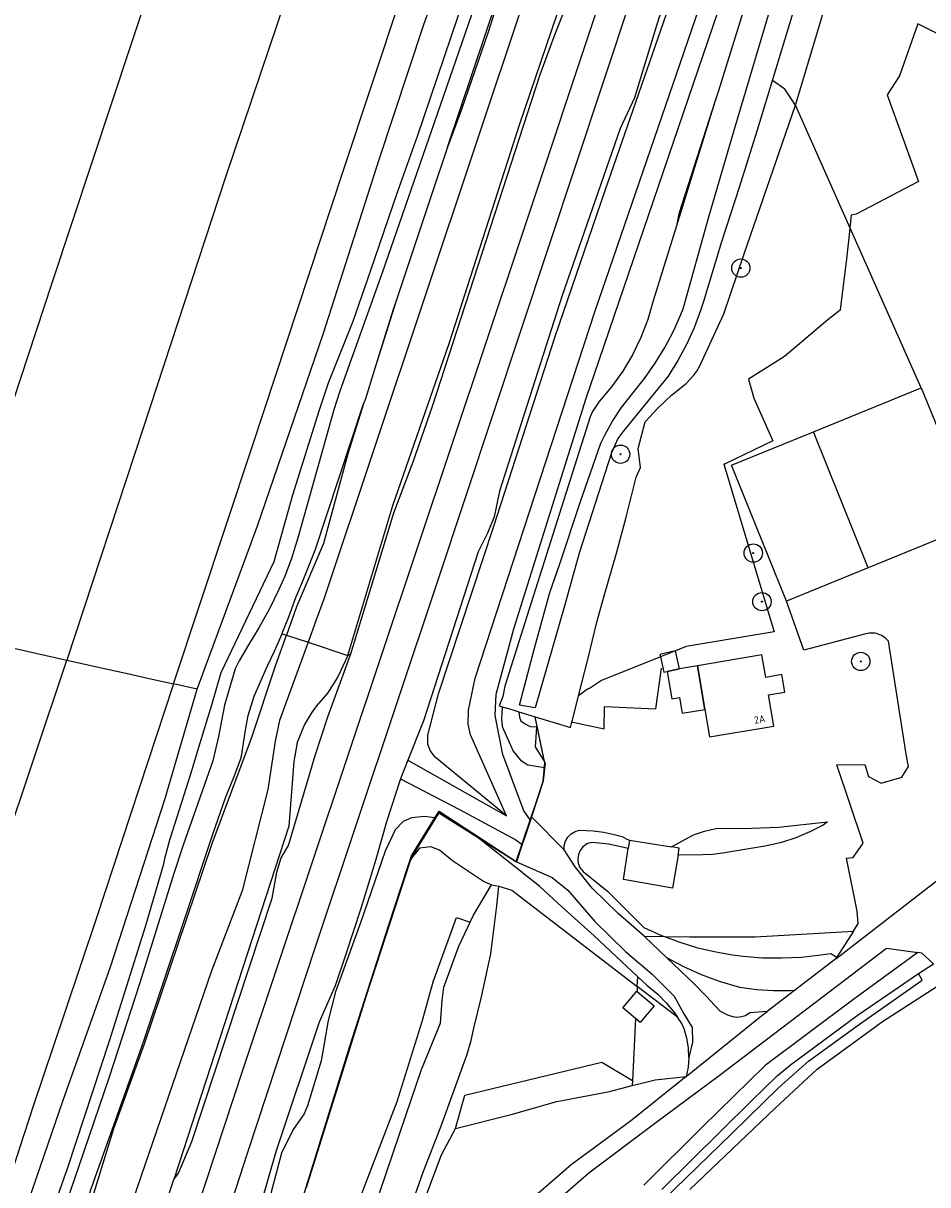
# Model space of a CAD drawing. Header units: metres. Extents: x 102000 to 105000, y 414600 to 420766.
# Tile 77 of 256: x 103184 to 103308, y 417251 to 417409. Entities that reach past the tile are written whole.
import ezdxf

# ---------------------------------------------------------------- set-up
doc = ezdxf.new("R2010")
doc.units = ezdxf.units.M
doc.layers.get('0').update_dxf_attribs({"color": 8})
doc.styles.add('MtXpl_NLCS-ISO', font='NLCS-ISO.ttf')

msp = doc.modelspace()

# ---------------------------------------------------------------- hatches: boundary and pattern name
at = {"ltscale": 0.1}
h = msp.add_hatch(color=256, dxfattribs=at)
edge = h.paths.add_edge_path()
edge.add_arc((103282.24, 417376.06), 0.075, 0, 360)
h = msp.add_hatch(color=256, dxfattribs=at)
edge = h.paths.add_edge_path()
edge.add_arc((103265.82, 417350.66), 0.075, 0, 360)
h = msp.add_hatch(color=256, dxfattribs=at)
edge = h.paths.add_edge_path()
edge.add_arc((103283.94, 417337.17), 0.075, 0, 360)
h = msp.add_hatch(color=256, dxfattribs=at)
edge = h.paths.add_edge_path()
edge.add_arc((103285.12, 417330.54), 0.075, 0, 360)
h = msp.add_hatch(color=256, dxfattribs=at)
edge = h.paths.add_edge_path()
edge.add_arc((103298.62, 417322.38), 0.075, 0, 360)

# ---------------------------------------------------------------- linework, layer by layer
for p, q in [((103199.04, 417406.72), (103210.21, 417440.42)), ((103295.69, 417431.79), (103284.49, 417394.89)), ((103289.71, 417398.28), (103298.2, 417426.75)), ((103240.86, 417333.36), (103271.4, 417425.36)), ((103256.21, 417423.33), (103225.38, 417331.01)), ((103227.96, 417389.3), (103238.87, 417422.19)), ((103238.08, 417394.08), (103247.32, 417421.3)), ((103238.95, 417409.29), (103243.12, 417421.09)), ((103242.19, 417392.57), (103251.16, 417419.15)), ((103251.16, 417419.15), (103247.74, 417408.28)), ((103262.28, 417361.62), (103282.06, 417419.71)), ((103274.02, 417419.46), (103270.76, 417409.32)), ((103285.13, 417419.35), (103279.13, 417400.12)), ((103221.67, 417417.55), (103211.91, 417388.46)), ((103263.75, 417386.78), (103274.53, 417417.73)), ((103247.62, 417416.95), (103240.8, 417397.05)), ((103262.31, 417370.1), (103278.13, 417416.09)), ((103252.02, 417395.6), (103258.74, 417415.32)), ((103252.36, 417380.46), (103263.62, 417414.38)), ((103256.76, 417407.67), (103259.4, 417414.45)), ((103281.25, 417394.58), (103286.02, 417410.61)), ((103232.88, 417390.9), (103238.95, 417409.29)), ((103247.74, 417408.28), (103244.11, 417397.72)), ((103270.76, 417409.32), (103267.71, 417399.3)), ((103306.4, 417409.41), (103303.9, 417402.3)), ((103314.27, 417405.47), (103306.4, 417409.41)), ((103188.21, 417374.04), (103199.04, 417406.72)), ((103254.85, 417402.49), (103256.76, 417407.67)), ((103240.13, 417357.23), (103254.85, 417402.49)), ((103303.9, 417402.3), (103302.2, 417399.7)), ((103279.13, 417400.12), (103278.7, 417398.73)), ((103288.23, 417400.48), (103286.55, 417401.66)), ((103289.71, 417398.28), (103288.23, 417400.48)), ((103267.71, 417399.3), (103265.76, 417395.13)), ((103278.7, 417398.73), (103273.45, 417381.84)), ((103278.7, 417398.73), (103273.77, 417383.47)), ((103302.2, 417399.7), (103306.5, 417387.9)), ((103240.8, 417397.05), (103233.27, 417375.43)), ((103244.11, 417397.72), (103242.19, 417392.57)), ((103282.68, 417378.01), (103289.71, 417398.28)), ((103306.88, 417359.71), (103289.71, 417398.28)), ((103242.4, 417365.78), (103252.02, 417395.6)), ((103235.35, 417386.44), (103238.08, 417394.08)), ((103265.76, 417395.13), (103257.86, 417372.3)), ((103277.87, 417383.05), (103281.25, 417394.58)), ((103284.49, 417394.89), (103282.01, 417387.04)), ((103242.19, 417392.57), (103239.99, 417386.05)), ((103225.22, 417367.03), (103232.88, 417390.9)), ((103215.56, 417351.8), (103227.96, 417389.3)), ((103211.91, 417388.46), (103200.67, 417354.2)), ((103306.5, 417387.9), (103298, 417383.4)), ((103231.72, 417375.78), (103235.35, 417386.44)), ((103239.99, 417386.05), (103235.18, 417371.6)), ((103256.88, 417366.71), (103263.75, 417386.78)), ((103282.01, 417387.04), (103279.58, 417379.66)), ((103273.77, 417383.47), (103273.45, 417381.84)), ((103274.37, 417370.51), (103277.87, 417383.05)), ((103297.3, 417383.3), (103297, 417380.2)), ((103298, 417383.4), (103297.3, 417383.3)), ((103273.45, 417381.84), (103270.27, 417371.59)), ((103214.28, 417266.72), (103252.36, 417380.46)), ((103279.58, 417379.66), (103277.15, 417371.52)), ((103297, 417380.2), (103296.6, 417376.9)), ((103279.92, 417369.81), (103282.68, 417378.01)), ((103296.6, 417376.9), (103295.8, 417370.4)), ((103233.27, 417375.43), (103227.51, 417359.26)), ((103229.3, 417368.82), (103231.72, 417375.78)), ((103179.56, 417347.79), (103188.21, 417374.04)), ((103235.18, 417371.6), (103232.22, 417362.22)), ((103235.18, 417371.6), (103234.74, 417370.29)), ((103257.86, 417372.3), (103249.28, 417345.6)), ((103270.27, 417371.59), (103269.54, 417369.06)), ((103234.74, 417370.29), (103232.22, 417362.22)), ((103245.96, 417320.09), (103262.31, 417370.1)), ((103274.06, 417369.75), (103274.37, 417370.51)), ((103276.74, 417370.27), (103275.85, 417367.93)), ((103277.15, 417371.52), (103276.74, 417370.27)), ((103295.8, 417370.3), (103294.1, 417369)), ((103295.8, 417370.4), (103295.8, 417370.3)), ((103225.97, 417360.39), (103229.3, 417368.82)), ((103269.54, 417369.06), (103268.6, 417366.61)), ((103273.03, 417367.45), (103274.06, 417369.75)), ((103276.64, 417362.71), (103279.92, 417369.81)), ((103294.1, 417369), (103288.2, 417364)), ((103216.26, 417340.89), (103225.22, 417367.03)), ((103271.85, 417365.22), (103273.03, 417367.45)), ((103275.85, 417367.93), (103274.81, 417365.65)), ((103234.72, 417343.67), (103242.4, 417365.78)), ((103248.53, 417340.84), (103256.88, 417366.71)), ((103268.6, 417366.61), (103267.45, 417364.24)), ((103270.53, 417363.07), (103271.85, 417365.22)), ((103274.81, 417365.65), (103273.63, 417363.44)), ((103267.45, 417364.24), (103266.11, 417361.99)), ((103288.2, 417364), (103283.31, 417360.92)), ((103232.22, 417362.22), (103230.98, 417358.23)), ((103269.09, 417361), (103270.53, 417363.07)), ((103273.63, 417363.44), (103272.3, 417361.32)), ((103276.24, 417362.01), (103276.64, 417362.71)), ((103261.13, 417358.32), (103262.28, 417361.62)), ((103266.11, 417361.99), (103264.58, 417359.85)), ((103267.3, 417358.77), (103269.09, 417361)), ((103272.3, 417361.32), (103268.09, 417356.11)), ((103274.76, 417360.33), (103275.82, 417361.45)), ((103275.82, 417361.45), (103276.24, 417362.01)), ((103283.31, 417360.92), (103284, 417358.3)), ((103224.7, 417356.74), (103225.97, 417360.39)), ((103227.51, 417359.26), (103226.7, 417356.72)), ((103264.58, 417359.85), (103262.88, 417357.85)), ((103272.79, 417358.7), (103274.76, 417360.33)), ((103292.14, 417353.71), (103306.88, 417359.71)), ((103306.88, 417359.71), (103314.42, 417341.2)), ((103224.11, 417337.56), (103230.75, 417357.55)), ((103230.75, 417357.55), (103228.6, 417350.73)), ((103230.98, 417358.23), (103230.75, 417357.55)), ((103251.24, 417326.84), (103261.13, 417358.32)), ((103262.88, 417357.85), (103261.97, 417356.49)), ((103265.95, 417357.02), (103267.3, 417358.77)), ((103270.92, 417356.95), (103272.79, 417358.7)), ((103284, 417358.3), (103286.6, 417352.5)), ((103221.09, 417345.13), (103224.7, 417356.74)), ((103226.7, 417356.72), (103224.16, 417347.82)), ((103237.51, 417349.64), (103240.13, 417357.23)), ((103261.66, 417355.78), (103256.59, 417339.72)), ((103261.97, 417356.49), (103261.66, 417355.78)), ((103264.74, 417355.17), (103265.95, 417357.02)), ((103268.09, 417356.11), (103266.13, 417353.72)), ((103269.17, 417355.08), (103270.92, 417356.95)), ((103200.67, 417354.2), (103190.24, 417322.57)), ((103263.66, 417353.24), (103264.74, 417355.17)), ((103268.24, 417351.44), (103269.17, 417355.08)), ((103263.13, 417352.16), (103263.66, 417353.24)), ((103265.46, 417352.81), (103264.6, 417350.83)), ((103266.13, 417353.72), (103265.46, 417352.81)), ((103280.98, 417349.16), (103292.14, 417353.71)), ((103299.62, 417335.16), (103292.14, 417353.71)), ((103204.77, 417319.32), (103215.56, 417351.8)), ((103260.37, 417344.22), (103263.13, 417352.16)), ((103268.56, 417348.84), (103268.24, 417351.44)), ((103286.6, 417352.5), (103280, 417349.3)), ((103228.6, 417350.73), (103225.27, 417338.49)), ((103234.87, 417342.67), (103237.51, 417349.64)), ((103264.6, 417350.83), (103260.18, 417337.14)), ((103224.16, 417347.82), (103221.82, 417339.38)), ((103267.95, 417347.54), (103268.56, 417348.84)), ((103280, 417349.3), (103279.9, 417349.3)), ((103279.9, 417349.3), (103286.8, 417326.4)), ((103288.49, 417330.62), (103280.98, 417349.16)), ((103266.59, 417342.08), (103267.95, 417347.54)), ((103218.52, 417336.03), (103221.09, 417345.13)), ((103249.28, 417345.6), (103248.55, 417342.11)), ((103228.58, 417323.18), (103234.72, 417343.67)), ((103257.54, 417335.69), (103260.37, 417344.22)), ((103229.01, 417323.44), (103234.87, 417342.67)), ((103248.55, 417342.11), (103247.67, 417339.89)), ((103265.27, 417337.16), (103266.59, 417342.08)), ((103208, 417318.59), (103216.26, 417340.89)), ((103240.97, 417317.98), (103248.53, 417340.84)), ((103247.67, 417339.89), (103246.37, 417337.34)), ((103314.42, 417341.2), (103299.62, 417335.16)), ((103221.82, 417339.38), (103220.91, 417336.41)), ((103225.27, 417338.49), (103221.6, 417329.84)), ((103256.59, 417339.72), (103253.01, 417328.52)), ((103222.41, 417333.24), (103224.11, 417337.56)), ((103246.37, 417337.34), (103238.91, 417314.28)), ((103260.18, 417337.14), (103258.21, 417330.12)), ((103263.59, 417331.35), (103265.27, 417337.16)), ((103211.29, 417320.89), (103218.52, 417336.03)), ((103220.91, 417336.41), (103219.99, 417334.04)), ((103256.18, 417331.81), (103257.54, 417335.69)), ((103299.62, 417335.16), (103288.49, 417330.62)), ((103219.99, 417334.04), (103219.19, 417332.21)), ((103219.19, 417332.21), (103217.9, 417329.54)), ((103221.49, 417331.11), (103222.41, 417333.24)), ((103224.17, 417283.42), (103240.86, 417333.36)), ((103220.53, 417328.47), (103221.49, 417331.11)), ((103225.38, 417331.01), (103224.23, 417327.93)), ((103254.08, 417324.19), (103256.18, 417331.81)), ((103262.58, 417327.73), (103263.59, 417331.35)), ((103290.86, 417323.9), (103288.49, 417330.62)), ((103217.9, 417329.54), (103216.46, 417326.95)), ((103221.6, 417329.84), (103220.21, 417325.97)), ((103258.21, 417330.12), (103254.18, 417316.07)), ((103219.73, 417326.46), (103220.53, 417328.47)), ((103224.23, 417327.93), (103223.16, 417325)), ((103253.01, 417328.52), (103250.03, 417318.99)), ((103261.38, 417322.84), (103262.58, 417327.73)), ((103172.46, 417326.55), (103190.24, 417322.57)), ((103216.46, 417326.95), (103214.88, 417324.44)), ((103218.59, 417323.77), (103219.61, 417326.16)), ((103218.71, 417321.79), (103220.21, 417325.97)), ((103219.61, 417326.16), (103219.73, 417326.46)), ((103219.61, 417326.16), (103220.21, 417325.97)), ((103220.21, 417325.97), (103223.16, 417325)), ((103248.82, 417317.91), (103251.24, 417326.84)), ((103286.8, 417326.4), (103274.8, 417324.4)), ((103299.3, 417326.14), (103290.86, 417323.9)), ((103299.54, 417326.2), (103299.3, 417326.14)), ((103299.78, 417326.24), (103299.54, 417326.2)), ((103300.03, 417326.26), (103299.78, 417326.24)), ((103300.27, 417326.25), (103300.03, 417326.26)), ((103300.52, 417326.23), (103300.27, 417326.25)), ((103300.76, 417326.18), (103300.52, 417326.23)), ((103300.99, 417326.12), (103300.76, 417326.18)), ((103301.23, 417326.03), (103300.99, 417326.12)), ((103301.45, 417325.93), (103301.23, 417326.03)), ((103301.66, 417325.8), (103301.45, 417325.93)), ((103301.86, 417325.66), (103301.66, 417325.8)), ((103302.05, 417325.5), (103301.86, 417325.66)), ((103214.88, 417324.44), (103213.75, 417322.47)), ((103223.16, 417325), (103219.27, 417314.32)), ((103223.16, 417325), (103228.58, 417323.18)), ((103252.04, 417316.4), (103254.08, 417324.19)), ((103274.8, 417324.4), (103273.32, 417323.81)), ((103302.22, 417325.33), (103302.05, 417325.5)), ((103302.38, 417325.14), (103302.22, 417325.33)), ((103304.85, 417309.44), (103302.38, 417325.14)), ((103181.4, 417296.15), (103190.24, 417322.57)), ((103190.24, 417322.57), (103191.28, 417322.34)), ((103213.75, 417322.47), (103213.2, 417321.37)), ((103217.64, 417321.79), (103218.59, 417323.77)), ((103225.88, 417314.83), (103229.01, 417323.44)), ((103228.58, 417323.18), (103227.24, 417320.3)), ((103229.01, 417323.44), (103228.58, 417323.18)), ((103260.09, 417317.7), (103261.38, 417322.84)), ((103271.27, 417323), (103263.2, 417319.8)), ((103273.32, 417323.83), (103271.19, 417323.35)), ((103271.19, 417323.35), (103271.27, 417323)), ((103273.32, 417323.81), (103271.27, 417323)), ((103271.27, 417323), (103271.74, 417320.9)), ((103273.32, 417323.81), (103273.32, 417323.83)), ((103273.87, 417321.38), (103273.32, 417323.81)), ((103285.09, 417323.27), (103276.33, 417321.79)), ((103285.64, 417320.18), (103285.09, 417323.27)), ((103191.28, 417322.34), (103194.75, 417321.56)), ((103194.75, 417321.56), (103198.27, 417320.77)), ((103210.04, 417316.48), (103211.29, 417320.89)), ((103213.2, 417321.37), (103211.76, 417316.42)), ((103215.44, 417311.89), (103218.71, 417321.79)), ((103215.8, 417317.62), (103217.64, 417321.79)), ((103270.63, 417315.9), (103271.4, 417321.45)), ((103271.74, 417320.9), (103272.18, 417321)), ((103273.87, 417321.38), (103272.18, 417321)), ((103272.18, 417321), (103273.87, 417321.38)), ((103272.18, 417321), (103272.81, 417317.26)), ((103276.33, 417321.79), (103273.87, 417321.38)), ((103277.34, 417315.84), (103276.33, 417321.79)), ((103276.33, 417321.79), (103277.34, 417315.84)), ((103204.77, 417319.32), (103194.27, 417287.39)), ((103198.27, 417320.77), (103201.88, 417319.96)), ((103201.88, 417319.96), (103204.77, 417319.32)), ((103208, 417318.59), (103204.77, 417319.32)), ((103227.24, 417320.3), (103225.83, 417318.04)), ((103245.05, 417315.72), (103245.96, 417320.09)), ((103263.2, 417319.8), (103261.6, 417318.7)), ((103287.84, 417320.59), (103285.64, 417320.18)), ((103288.23, 417318.2), (103287.84, 417320.59)), ((103203.59, 417303.54), (103208, 417318.59)), ((103225.83, 417318.04), (103224.3, 417316.33)), ((103239.53, 417312.34), (103240.97, 417317.98)), ((103248.71, 417314.99), (103248.82, 417317.91)), ((103250.03, 417318.99), (103249.73, 417317.61)), ((103259.24, 417314.36), (103260.09, 417317.7)), ((103261.3, 417318.6), (103260.09, 417317.7)), ((103261.6, 417318.7), (103261.3, 417318.6)), ((103286.01, 417317.83), (103288.23, 417318.2)), ((103286.73, 417313.54), (103286.01, 417317.83)), ((103208.23, 417310.67), (103210.04, 417316.48)), ((103211.76, 417316.42), (103210.93, 417312.15)), ((103214.96, 417315.01), (103215.8, 417317.62)), ((103224.3, 417316.33), (103223.62, 417315.38)), ((103249.73, 417317.61), (103249.26, 417316.32)), ((103249.26, 417316.32), (103249.68, 417316.2)), ((103249.68, 417316.2), (103249.55, 417314.55)), ((103249.68, 417316.2), (103250.83, 417315.85)), ((103254.18, 417316.07), (103252.04, 417316.4)), ((103263.6, 417313.17), (103263.65, 417316.23)), ((103263.65, 417316.23), (103270.63, 417315.9)), ((103272.81, 417317.26), (103273.89, 417317.44)), ((103273.89, 417317.44), (103274.25, 417315.32)), ((103214.6, 417313), (103214.96, 417315.01)), ((103223.62, 417315.38), (103222.65, 417313.78)), ((103224.12, 417309.55), (103225.88, 417314.83)), ((103245.01, 417313.8), (103245.05, 417315.72)), ((103249.76, 417309.7), (103248.71, 417314.99)), ((103249.55, 417314.55), (103249.64, 417313.5)), ((103250.83, 417315.85), (103251.93, 417315.51)), ((103251.93, 417315.51), (103254.15, 417314.84)), ((103251.93, 417315.51), (103252.01, 417314.79)), ((103252.01, 417314.79), (103252.22, 417314.29)), ((103254.53, 417313.03), (103254.15, 417314.84)), ((103254.15, 417314.84), (103258.97, 417313.37)), ((103255.49, 417308.53), (103254.15, 417314.84)), ((103274.25, 417315.32), (103277.34, 417315.84)), ((103277.34, 417315.84), (103277.97, 417312.07)), ((103214.05, 417309.46), (103214.6, 417313)), ((103219.27, 417314.32), (103218.69, 417311.5)), ((103222.65, 417313.78), (103221.68, 417311.3)), ((103238.91, 417314.28), (103236.79, 417308.91)), ((103245.33, 417312.35), (103245.01, 417313.8)), ((103249.64, 417313.5), (103251.16, 417310.15)), ((103252.22, 417314.29), (103252.69, 417313.92)), ((103252.69, 417313.92), (103253.46, 417313.5)), ((103253.46, 417313.5), (103254.3, 417313.44)), ((103254.34, 417313.37), (103254.16, 417310.71)), ((103254.3, 417313.44), (103254.34, 417313.37)), ((103254.34, 417313.37), (103254.53, 417313.03)), ((103255.45, 417308.7), (103254.53, 417313.03)), ((103258.97, 417313.37), (103259.17, 417314.11)), ((103259.17, 417314.11), (103259.24, 417314.36)), ((103259.17, 417314.11), (103259.54, 417314.05)), ((103259.54, 417314.05), (103263.6, 417313.17)), ((103277.97, 417312.07), (103286.73, 417313.54)), ((103210.08, 417297.53), (103215.44, 417311.89)), ((103210.93, 417312.15), (103210.17, 417308.83)), ((103218.69, 417311.5), (103217.65, 417304.9)), ((103239.5, 417311.11), (103239.53, 417312.34)), ((103250.23, 417301.33), (103245.33, 417312.35)), ((103295.23, 417281.81), (103335, 417312.61)), ((103207.2, 417307.2), (103208.23, 417310.67)), ((103221.68, 417311.3), (103221.2, 417308.73)), ((103239.85, 417310.24), (103239.5, 417311.11)), ((103240.52, 417309.32), (103239.85, 417310.24)), ((103251.16, 417310.15), (103252.15, 417308.91)), ((103254.16, 417310.71), (103255.45, 417308.7)), ((103210.17, 417308.83), (103206.11, 417297.31)), ((103213.09, 417306.67), (103213.95, 417309.01)), ((103213.95, 417309.01), (103214.05, 417309.46)), ((103220.48, 417297.27), (103224.12, 417309.55)), ((103221.2, 417308.73), (103220.55, 417299.88)), ((103236.79, 417308.91), (103235.78, 417306.38)), ((103236.79, 417308.91), (103250.23, 417301.33)), ((103250.23, 417301.33), (103240.52, 417309.32)), ((103252.63, 417301.98), (103249.76, 417309.7)), ((103252.15, 417308.91), (103253.16, 417308.25)), ((103253.16, 417308.25), (103255.43, 417307.91)), ((103255.26, 417306.04), (103255.49, 417308.53)), ((103255.3, 417306.09), (103255.56, 417308.53)), ((103255.49, 417308.53), (103255.43, 417307.91)), ((103255.45, 417308.7), (103255.49, 417308.53)), ((103295.36, 417308.29), (103299.15, 417308.3)), ((103298.94, 417297.57), (103295.36, 417308.29)), ((103299.15, 417308.3), (103299.65, 417306.67)), ((103305.11, 417308.03), (103304.85, 417309.44)), ((103204.31, 417298.02), (103207.2, 417307.2)), ((103211.92, 417303.89), (103213.09, 417306.67)), ((103255.43, 417307.91), (103255.26, 417306.04)), ((103299.65, 417306.67), (103301.4, 417305.77)), ((103301.4, 417305.77), (103304.22, 417306.57)), ((103304.22, 417306.57), (103305.11, 417308.03)), ((103235.78, 417306.38), (103233.88, 417300.48)), ((103235.78, 417306.38), (103233.88, 417300.48)), ((103235.78, 417306.38), (103243.82, 417302.16)), ((103251.59, 417295.07), (103255.3, 417306.09)), ((103253.65, 417301.16), (103255.26, 417306.04)), ((103255.26, 417306.04), (103253.65, 417301.16)), ((103196.18, 417280.72), (103203.59, 417303.54)), ((103210.15, 417298.83), (103211.92, 417303.89)), ((103217.65, 417304.9), (103214.15, 417291.09)), ((103237.27, 417295.86), (103241.04, 417301.95)), ((103240.46, 417301.02), (103241.04, 417301.95)), ((103241.04, 417301.95), (103251.59, 417295.07)), ((103241.04, 417301.95), (103251.59, 417295.07)), ((103243.82, 417302.16), (103251.54, 417298.05)), ((103253.5, 417300.75), (103252.63, 417301.98)), ((103233.88, 417300.48), (103232.42, 417295.36)), ((103236.16, 417300.55), (103235.07, 417299.39)), ((103237.27, 417301.02), (103236.16, 417300.55)), ((103237.27, 417295.69), (103241.01, 417301.73)), ((103239.05, 417301.22), (103237.27, 417301.02)), ((103237.27, 417295.86), (103240.46, 417301.02)), ((103240.56, 417301), (103237.27, 417295.69)), ((103240.46, 417301.02), (103239.05, 417301.22)), ((103240.56, 417301), (103240.46, 417301.02)), ((103241.01, 417301.73), (103240.56, 417301)), ((103246.16, 417298.48), (103241.01, 417301.73)), ((103241.01, 417301.73), (103246.16, 417298.48)), ((103251.62, 417295.02), (103253.65, 417301.16)), ((103253.51, 417300.74), (103252.83, 417298.66)), ((103253.51, 417300.74), (103253.5, 417300.75)), ((103253.65, 417301.16), (103253.51, 417300.74)), ((103258.12, 417296.68), (103253.65, 417301.16)), ((103287.38, 417299.77), (103294.06, 417300.48)), ((103294.06, 417300.48), (103293.46, 417300.02)), ((103220.55, 417299.88), (103204.83, 417251.67)), ((103206.24, 417287.04), (103210.15, 417298.83)), ((103235.07, 417299.39), (103233.7, 417296.5)), ((103252.83, 417298.66), (103252.41, 417297.4)), ((103258.63, 417298.41), (103259.07, 417298.85)), ((103259.07, 417298.85), (103259.62, 417299.17)), ((103259.62, 417299.17), (103260.22, 417299.34)), ((103260.22, 417299.34), (103262.07, 417299.27)), ((103262.07, 417299.27), (103263.52, 417299.08)), ((103263.52, 417299.08), (103264.77, 417298.83)), ((103264.77, 417298.83), (103266.02, 417298.49)), ((103272.79, 417297.06), (103275.69, 417298.66)), ((103275.69, 417298.66), (103276.2, 417298.86)), ((103276.2, 417298.86), (103277.3, 417299.24)), ((103277.3, 417299.24), (103278.82, 417299.59)), ((103278.82, 417299.59), (103280.2, 417299.64)), ((103280.2, 417299.64), (103282.49, 417299.56)), ((103282.49, 417299.56), (103287.38, 417299.77)), ((103291.67, 417299.11), (103289.77, 417298.32)), ((103293.46, 417300.02), (103291.67, 417299.11)), ((103200.82, 417270.21), (103210.08, 417297.53)), ((103203.64, 417295.69), (103204.31, 417298.02)), ((103206.11, 417297.31), (103204.84, 417293.42)), ((103219.5, 417295.56), (103220.48, 417297.27)), ((103239.9, 417297.08), (103238.38, 417296.91)), ((103241.12, 417296.63), (103239.9, 417297.08)), ((103246.16, 417298.48), (103251.62, 417295.02)), ((103252.37, 417293.57), (103246.16, 417298.48)), ((103246.16, 417298.48), (103251.62, 417295.02)), ((103251.54, 417298.05), (103252.38, 417297.42)), ((103251.59, 417295.07), (103252.38, 417297.42)), ((103252.41, 417297.4), (103251.62, 417295.02)), ((103252.38, 417297.42), (103252.41, 417297.4)), ((103258.12, 417296.68), (103258.14, 417297.26)), ((103258.14, 417297.26), (103258.31, 417297.87)), ((103258.31, 417297.87), (103258.63, 417298.41)), ((103260.68, 417297.07), (103260.3, 417296.6)), ((103261.31, 417297.52), (103260.68, 417297.07)), ((103261.93, 417297.66), (103261.31, 417297.52)), ((103264.23, 417297.43), (103261.93, 417297.66)), ((103266.85, 417296.86), (103264.23, 417297.43)), ((103266.02, 417298.49), (103266.67, 417298.13)), ((103266.67, 417298.13), (103267.03, 417298.01)), ((103267.03, 417298.01), (103266.85, 417296.86)), ((103267.03, 417298.01), (103272.79, 417297.06)), ((103273.84, 417296.89), (103272.79, 417297.06)), ((103285.81, 417297.2), (103280.05, 417296.24)), ((103287.81, 417297.68), (103285.81, 417297.2)), ((103289.77, 417298.32), (103287.81, 417297.68)), ((103297.59, 417295.61), (103298.94, 417297.57)), ((103203.48, 417294.77), (103203.64, 417295.69)), ((103218.88, 417293.6), (103219.5, 417295.56)), ((103233.7, 417296.5), (103230.37, 417286.86)), ((103234.21, 417286.58), (103237.27, 417295.86)), ((103236.76, 417294.35), (103237.27, 417295.86)), ((103237.27, 417295.69), (103237.06, 417295.05)), ((103237.06, 417295.05), (103237.27, 417295.69)), ((103237.3, 417295.55), (103237.06, 417295.05)), ((103238.38, 417296.91), (103237.3, 417295.55)), ((103242.87, 417295.16), (103241.12, 417296.63)), ((103259.62, 417294.33), (103258.12, 417296.68)), ((103260.06, 417296.04), (103259.97, 417295.44)), ((103260.3, 417296.6), (103260.06, 417296.04)), ((103266.21, 417292.63), (103266.85, 417296.86)), ((103273.68, 417295.95), (103272.9, 417291.45)), ((103273.68, 417295.95), (103273.84, 417296.89)), ((103277.07, 417295.97), (103273.68, 417295.95)), ((103278.44, 417296.02), (103277.07, 417295.97)), ((103280.05, 417296.24), (103278.44, 417296.02)), ((103296.67, 417295.53), (103297.59, 417295.61)), ((103298.11, 417288.28), (103296.67, 417295.53)), ((103200.95, 417286.19), (103203.48, 417294.77)), ((103232.42, 417295.36), (103230.41, 417288.81)), ((103237.06, 417295.05), (103231.1, 417276.74)), ((103231.1, 417276.74), (103237.06, 417295.05)), ((103234.21, 417286.58), (103236.76, 417294.35)), ((103247.1, 417292.36), (103242.87, 417295.16)), ((103251.62, 417295.02), (103256.48, 417292.89)), ((103261.96, 417291.42), (103259.62, 417294.33)), ((103259.97, 417295.44), (103260.04, 417294.84)), ((103260.04, 417294.84), (103260.27, 417294.28)), ((103260.27, 417294.28), (103260.72, 417293.71)), ((103204.84, 417293.42), (103200.21, 417278.54)), ((103218.25, 417290.06), (103218.88, 417293.6)), ((103248.05, 417291.93), (103247.1, 417292.36)), ((103252.47, 417293.48), (103252.37, 417293.57)), ((103254.78, 417291.67), (103252.47, 417293.48)), ((103256.48, 417292.89), (103258.62, 417291.18)), ((103260.72, 417293.71), (103264.03, 417291.01)), ((103272.9, 417291.45), (103266.21, 417292.63)), ((103214.15, 417291.09), (103209.96, 417280.16)), ((103245.73, 417287.75), (103248.2, 417291.9)), ((103248.2, 417291.9), (103248.05, 417291.93)), ((103248.2, 417291.9), (103249.2, 417291.71)), ((103248.93, 417289.01), (103249.2, 417291.71)), ((103249.2, 417291.71), (103250.96, 417291.17)), ((103250.96, 417291.17), (103268.11, 417278.04)), ((103257.32, 417289.33), (103254.78, 417291.67)), ((103258.62, 417291.18), (103262.33, 417286.91)), ((103265.5, 417287.98), (103261.96, 417291.42)), ((103264.03, 417291.01), (103269, 417286.09)), ((103207.31, 417256.88), (103218.25, 417290.06)), ((103262.2, 417284.95), (103257.32, 417289.33)), ((103230.41, 417288.81), (103228.28, 417282.29)), ((103245.27, 417286.78), (103245.73, 417287.75)), ((103248.13, 417282.5), (103248.93, 417289.01)), ((103269.05, 417284.88), (103265.5, 417287.98)), ((103298.28, 417286.63), (103298.11, 417288.28)), ((103194.27, 417287.39), (103189.89, 417274.38)), ((103196.08, 417270.72), (103200.95, 417286.19)), ((103200.82, 417270.86), (103206.24, 417287.04)), ((103230.37, 417286.86), (103226.9, 417277.27)), ((103228.81, 417269.73), (103234.21, 417286.58)), ((103228.81, 417269.73), (103234.21, 417286.58)), ((103240.25, 417278.66), (103243.44, 417287.44)), ((103243.44, 417287.44), (103245.27, 417286.78)), ((103243.74, 417283.51), (103245.27, 417286.78)), ((103262.33, 417286.91), (103266.51, 417282.8)), ((103269, 417286.09), (103271.4, 417285)), ((103297.61, 417285.58), (103298.28, 417286.63)), ((103268.18, 417279.36), (103262.2, 417284.95)), ((103269.05, 417284.88), (103271.82, 417284.84)), ((103269.15, 417284.8), (103269.05, 417284.88)), ((103272.15, 417281.92), (103269.15, 417284.8)), ((103271.4, 417285), (103271.82, 417284.84)), ((103271.82, 417284.84), (103275.29, 417284.79)), ((103271.82, 417284.84), (103273.76, 417284.1)), ((103275.29, 417284.79), (103280.34, 417284.79)), ((103280.34, 417284.79), (103281.33, 417284.78)), ((103281.33, 417284.78), (103284.19, 417284.78)), ((103284.19, 417284.78), (103297.61, 417285.58)), ((103297.61, 417285.58), (103295.35, 417282)), ((103214.89, 417255.27), (103224.17, 417283.42)), ((103241.7, 417277.91), (103243.74, 417283.51)), ((103266.51, 417282.8), (103270.15, 417279.72)), ((103273.76, 417284.1), (103276.18, 417283.36)), ((103276.18, 417283.36), (103278.81, 417282.73)), ((103297.51, 417279.73), (103302.15, 417283.25)), ((103302.15, 417283.25), (103306.4, 417282.66)), ((103228.28, 417282.29), (103226.86, 417278.13)), ((103246.84, 417276.62), (103248.13, 417282.5)), ((103274.48, 417280.71), (103272.15, 417281.92)), ((103275.83, 417278.45), (103272.15, 417281.92)), ((103278.81, 417282.73), (103281.12, 417282.33)), ((103281.12, 417282.33), (103282.57, 417282.15)), ((103282.57, 417282.15), (103285.2, 417281.95)), ((103285.2, 417281.95), (103287.84, 417281.91)), ((103287.84, 417281.91), (103290.47, 417282.03)), ((103295.23, 417281.81), (103289.56, 417277.46)), ((103290.47, 417282.03), (103292.81, 417282.29)), ((103292.81, 417282.29), (103294.51, 417282.54)), ((103294.51, 417282.54), (103295.35, 417282)), ((103295.35, 417282), (103295.23, 417281.81)), ((103306.4, 417282.66), (103297.47, 417276.15)), ((103306.93, 417282.58), (103306.4, 417282.66)), ((103308.54, 417281.09), (103306.93, 417282.58)), ((103189.73, 417262.49), (103196.18, 417280.72)), ((103209.96, 417280.16), (103192.05, 417227.97)), ((103270.15, 417279.72), (103273.15, 417276.72)), ((103276.88, 417279.63), (103274.48, 417280.71)), ((103279.34, 417278.71), (103276.88, 417279.63)), ((103279.27, 417265.87), (103297.51, 417279.73)), ((103298.11, 417274.06), (103306.49, 417279.8)), ((103306.49, 417279.8), (103308.54, 417281.09)), ((103306.99, 417278.87), (103306.49, 417279.8)), ((103200.21, 417278.54), (103196.01, 417265.66)), ((103226.86, 417278.13), (103224.67, 417273.17)), ((103238.74, 417273.23), (103240.25, 417278.66)), ((103268.11, 417278.04), (103268.07, 417277.34)), ((103268.11, 417278.04), (103268.18, 417279.36)), ((103273.61, 417273.82), (103268.11, 417278.04)), ((103268.11, 417278.04), (103268.11, 417278.04)), ((103268.18, 417279.36), (103269.42, 417278.2)), ((103269.42, 417278.2), (103270.89, 417276.98)), ((103277.57, 417276.65), (103275.83, 417278.45)), ((103282.12, 417277.87), (103279.34, 417278.71)), ((103298.43, 417272.86), (103306.99, 417278.87)), ((103301.56, 417273.26), (103309.78, 417278.52)), ((103231.1, 417276.74), (103222.88, 417250.54)), ((103222.88, 417250.54), (103231.1, 417276.74)), ((103226.9, 417277.27), (103225.89, 417273.4)), ((103241.48, 417276.09), (103241.7, 417277.91)), ((103245.8, 417272.34), (103246.84, 417276.62)), ((103266.15, 417275.09), (103268.05, 417277.36)), ((103268.05, 417277.36), (103268.07, 417277.34)), ((103268.07, 417277.34), (103270.41, 417275.39)), ((103270.89, 417276.98), (103272.11, 417275.75)), ((103273.15, 417276.72), (103274.46, 417274.31)), ((103278.64, 417275.45), (103277.57, 417276.65)), ((103284.39, 417277.56), (103282.12, 417277.87)), ((103286.68, 417277.41), (103284.39, 417277.56)), ((103289.56, 417277.46), (103285.83, 417274.59)), ((103288.96, 417277.43), (103286.68, 417277.41)), ((103289.56, 417277.46), (103288.96, 417277.43)), ((103241.22, 417273), (103241.48, 417276.09)), ((103267.88, 417273.64), (103266.15, 417275.09)), ((103270.41, 417275.39), (103268.51, 417273.12)), ((103272.11, 417275.75), (103273.2, 417274.42)), ((103279.47, 417274.61), (103278.64, 417275.45)), ((103297.47, 417276.15), (103285.56, 417267.22)), ((103189.89, 417274.38), (103185.58, 417261.56)), ((103225.89, 417273.4), (103224.93, 417267.88)), ((103267.88, 417273.64), (103267.45, 417265.17)), ((103268.51, 417273.12), (103267.88, 417273.64)), ((103273.2, 417274.42), (103273.61, 417273.82)), ((103274.17, 417272.99), (103273.61, 417273.82)), ((103274.46, 417274.31), (103275.6, 417272.44)), ((103274.79, 417265.74), (103285.12, 417274.04)), ((103280.48, 417274.11), (103279.47, 417274.61)), ((103281.14, 417273.87), (103280.48, 417274.11)), ((103281.68, 417273.81), (103281.14, 417273.87)), ((103282.35, 417273.87), (103281.68, 417273.81)), ((103282.88, 417274.01), (103282.35, 417273.87)), ((103283.48, 417274.44), (103282.88, 417274.01)), ((103285.83, 417274.59), (103283.48, 417274.44)), ((103285.12, 417274.04), (103285.83, 417274.59)), ((103289.02, 417267.34), (103298.11, 417274.06)), ((103224.67, 417273.17), (103218.77, 417255.44)), ((103235.31, 417262.33), (103238.74, 417273.23)), ((103238.65, 417266.68), (103241.22, 417273)), ((103245.43, 417270.67), (103245.8, 417272.34)), ((103274.49, 417272.22), (103274.17, 417272.99)), ((103274.86, 417270.95), (103274.49, 417272.22)), ((103275.6, 417272.44), (103275.66, 417270.4)), ((103291.49, 417267.83), (103298.43, 417272.86)), ((103292.67, 417266.72), (103301.56, 417273.26)), ((103190.33, 417253.18), (103196.08, 417270.72)), ((103196.66, 417258.66), (103200.82, 417270.21)), ((103200.18, 417269.06), (103200.82, 417270.86)), ((103244.82, 417268.63), (103245.43, 417270.67)), ((103275.08, 417269.66), (103274.86, 417270.95)), ((103275.66, 417270.4), (103275.14, 417268.34)), ((103193.86, 417251.3), (103200.18, 417269.06)), ((103219.64, 417240.16), (103228.81, 417269.73)), ((103221.58, 417246.42), (103228.81, 417269.73)), ((103241.3, 417258.86), (103244.82, 417268.63)), ((103275.14, 417268.34), (103275.08, 417269.66)), ((103224.93, 417267.88), (103223.1, 417261.75)), ((103244.58, 417263.2), (103263.26, 417267.68)), ((103263.26, 417267.68), (103267.45, 417265.17)), ((103275.04, 417267.03), (103274.79, 417265.74)), ((103275.14, 417268.34), (103275.04, 417267.03)), ((103285.56, 417267.22), (103277.02, 417258.89)), ((103287.22, 417265.81), (103289.02, 417267.34)), ((103287.39, 417264.2), (103291.49, 417267.83)), ((103196.01, 417265.66), (103191.88, 417253.52)), ((103203.84, 417235.09), (103214.28, 417266.72)), ((103236.49, 417260.42), (103238.65, 417266.68)), ((103274.79, 417265.74), (103267.17, 417259.62)), ((103270.55, 417265.3), (103274.79, 417265.74)), ((103270.65, 417259.47), (103279.27, 417265.87)), ((103283.65, 417262.38), (103287.22, 417265.81)), ((103286.92, 417261.41), (103292.67, 417266.72)), ((103264.29, 417263.71), (103267.42, 417264.51)), ((103267.42, 417264.51), (103270.55, 417265.3)), ((103267.45, 417265.17), (103267.42, 417264.51)), ((103281, 417257.94), (103287.39, 417264.2)), ((103183.49, 417244.33), (103189.73, 417262.49)), ((103228.37, 417244.29), (103235.31, 417262.33)), ((103243.28, 417258.62), (103244.58, 417263.2)), ((103250.9, 417260.56), (103257.1, 417262.31)), ((103257.1, 417262.31), (103264.29, 417263.71)), ((103271.45, 417250.33), (103283.65, 417262.38)), ((103185.58, 417261.56), (103174.99, 417229.37)), ((103222.62, 417260.65), (103221.12, 417258.52)), ((103223.1, 417261.75), (103222.62, 417260.65)), ((103275.26, 417250.33), (103286.92, 417261.41)), ((103230.9, 417243.91), (103236.49, 417260.42)), ((103243.28, 417258.62), (103250.9, 417260.56)), ((103267.17, 417259.62), (103259.06, 417253.67)), ((103261.5, 417252.61), (103270.65, 417259.47)), ((103191.54, 417242.14), (103196.66, 417258.66)), ((103221.12, 417258.52), (103219.55, 417255.29)), ((103238.88, 417252.66), (103241.3, 417258.86)), ((103241.36, 417255.05), (103243.28, 417258.62)), ((103254, 417231.78), (103281, 417257.94)), ((103277.02, 417258.89), (103269.02, 417250.92)), ((103205.45, 417252.56), (103207.31, 417256.88)), ((103201.64, 417214.35), (103214.89, 417255.27)), ((103218.77, 417255.44), (103216.74, 417248.5)), ((103219.55, 417255.29), (103217.91, 417249.1)), ((103238.98, 417248.61), (103241.36, 417255.05)), ((103184.8, 417237.74), (103190.33, 417253.18)), ((103191.88, 417253.52), (103187.23, 417240.2)), ((103259.06, 417253.67), (103246.99, 417243.2)), ((103190.37, 417241.27), (103193.86, 417251.3)), ((103193.3, 417216.35), (103204.83, 417251.67)), ((103204.83, 417251.67), (103205.45, 417252.56)), ((103235.6, 417243.43), (103238.88, 417252.66)), ((103256.91, 417248.6), (103261.5, 417252.61))]:
    msp.add_line(p, q)
for centre, radius in [((103282.24, 417376.06), 1.25), ((103282.24, 417376.06), 0.0225), ((103265.82, 417350.66), 1.25), ((103265.82, 417350.66), 0.0225), ((103283.94, 417337.17), 1.25), ((103283.94, 417337.17), 0.0225), ((103285.12, 417330.54), 1.25), ((103285.12, 417330.54), 0.0225), ((103298.62, 417322.38), 1.25), ((103298.62, 417322.38), 0.0225)]:
    msp.add_circle(centre, radius)
for centre in [(103282.24, 417376.06), (103265.82, 417350.66), (103283.94, 417337.17), (103285.12, 417330.54), (103298.62, 417322.38)]:
    msp.add_circle(centre, 0.075, dxfattribs=at)

# ---------------------------------------------------------------- texts
at = {"style": 'MtXpl_NLCS-ISO'}
msp.add_text('2A', height=1, rotation=10.2559, dxfattribs=at).set_placement((103284.16, 417313.86))

doc.saveas('drawing.dxf')
